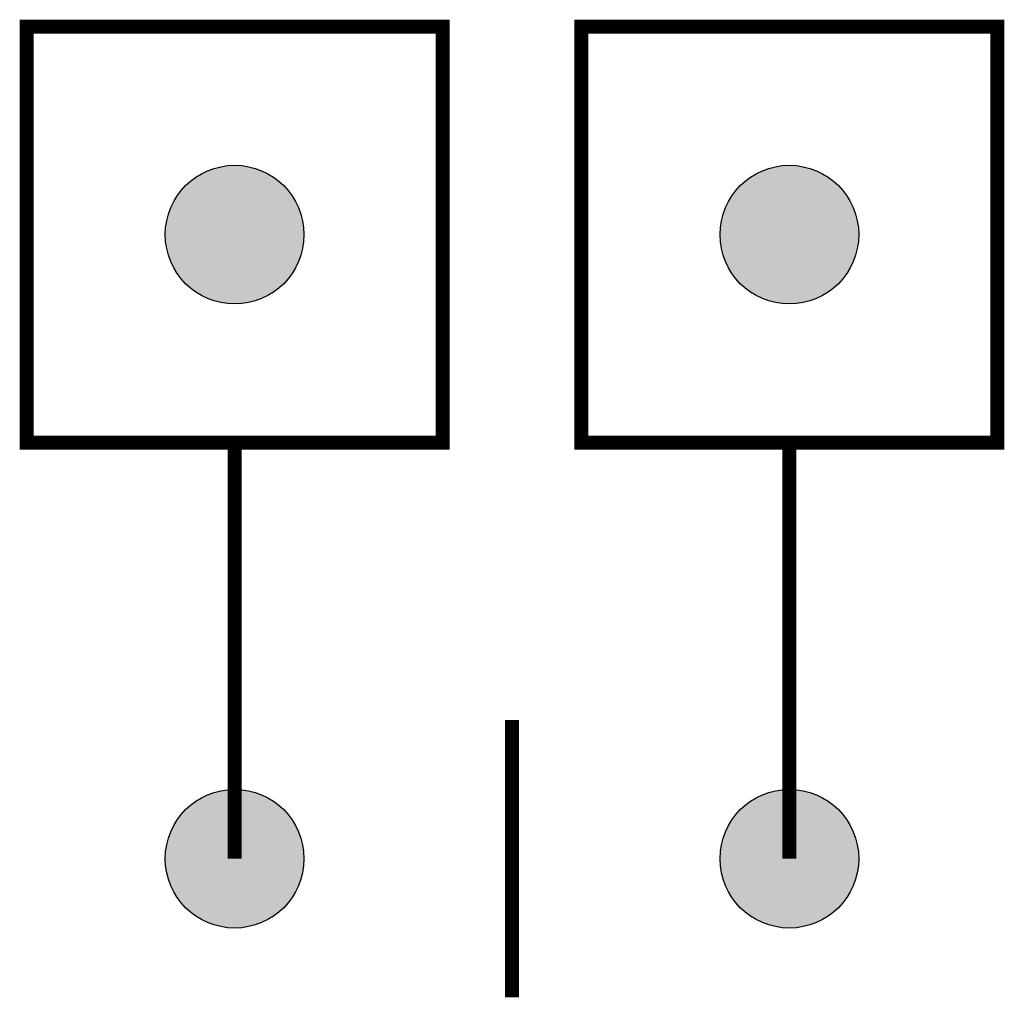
# Model space of a CAD drawing. Header units: inches. Extents: x -3.55 to 3.55, y -1.05 to 6.05.
import ezdxf

# ---------------------------------------------------------------- set-up
doc = ezdxf.new("R2010")
doc.units = ezdxf.units.IN
doc.header["$MEASUREMENT"] = 0

# ---------------------------------------------------------------- blocks, each defined once
blk = doc.blocks.new('A$C199A22AE')
h = blk.add_hatch(color=256)
edge = h.paths.add_edge_path()
edge.add_arc((0.5, 0.5), 0.5, 0, 360)
blk.add_circle((0.5, 0.5), 0.5)

msp = doc.modelspace()

# ---------------------------------------------------------------- linework, layer by layer
at = {"color": 7, "const_width": 0.1}
for points in [[(-3.5, 6), (-0.5, 6), (-0.5, 3), (-3.5, 3)], [(0.5, 6), (3.5, 6), (3.5, 3), (0.5, 3)]]:
    msp.add_lwpolyline(points, close=True, dxfattribs=at)
for points in [[(-2, 3), (-2, 0)], [(2, 3), (2, 0)], [(0, 1), (0, -1)]]:
    msp.add_lwpolyline(points, dxfattribs=at)

# ---------------------------------------------------------------- block references
at = {"color": 7}
for p in [(-2.5, 4), (1.5, 4), (-2.5, -0.5), (1.5, -0.5)]:
    msp.add_blockref('A$C199A22AE', p, dxfattribs=at)

doc.saveas('drawing.dxf')
